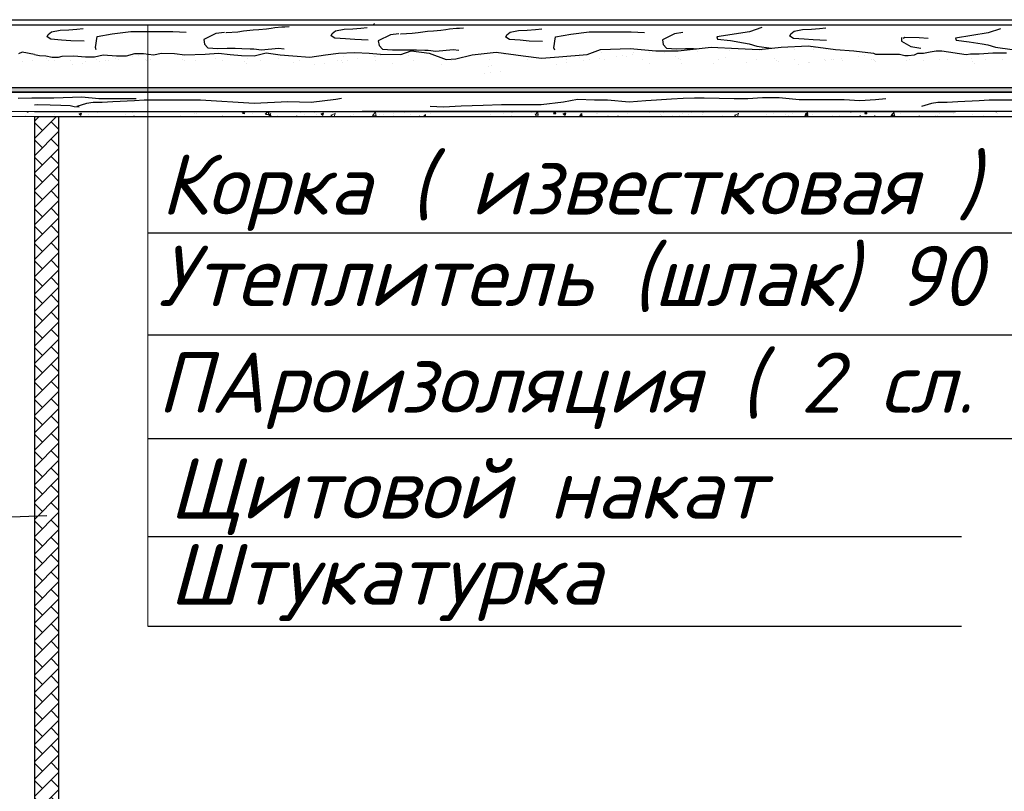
# Model space of a CAD drawing. Header units: millimetres. Extents: x 84778 to 227326, y -44398 to 146312.
# Tile 46 of 67: x 190610 to 194694, y 599 to 3800. Entities that reach past the tile are written whole.
import ezdxf

# ---------------------------------------------------------------- set-up
doc = ezdxf.new("R2010")
doc.units = ezdxf.units.MM
doc.header["$LTSCALE"] = 10
doc.layers.add('основной', color=7, linetype='Continuous', lineweight=30)
doc.layers.add('Тонкая', color=7, linetype='Continuous', lineweight=25)
doc.styles.add('Isocpeur', font='isocpeui.ttf')

msp = doc.modelspace()

# ---------------------------------------------------------------- hatches: boundary and pattern name
at = {"layer": 'Тонкая', "ltscale": 1000}
msp.add_hatch(color=256, dxfattribs=at).paths.add_polyline_path([(189424, 3498.6), (189454, 3518.6), (196948.6, 3518.6), (196948.6, 3498.6)])
h = msp.add_hatch(dxfattribs=at)
h.set_pattern_fill('AR-HBONE', color=256, scale=0.5, style=0)
h.paths.add_polyline_path([(190671.6, 3398.6), (190771.6, 3398.6), (190771.6, -2001.4), (190671.6, -2001.4)])

# ---------------------------------------------------------------- linework, layer by layer
at = {"lineweight": 20}
msp.add_line((191142, 3779), (191142, 1284.7), dxfattribs=at)
at = {"layer": 'основной', "ltscale": 50}
msp.add_line((190671.6, 3398.6), (190671.6, 1998.6), dxfattribs=at)
at = {"layer": 'основной', "linetype": 'Continuous', "ltscale": 1000}
msp.add_line((190671.6, 1998.6), (190671.6, -2221), dxfattribs=at)
at = {"layer": 'Тонкая', "ltscale": 50}
for p, q in [((189949.7, 3799.7), (197071.6, 3799.7)), ((190671.6, 3418.6), (194491.6, 3418.6)), ((190671.6, 3398.6), (197071.6, 3398.6)), ((190671.6, 3398.6), (195711.6, 3398.6)), ((190671.6, 3398.6), (195711.6, 3398.6)), ((190671.6, 3398.6), (197071.6, 3398.6)), ((190671.6, 3398.6), (194491.6, 3398.6)), ((190671.6, 3398.6), (194491.6, 3398.6)), ((190671.6, 3398.6), (197071.6, 3398.6)), ((197071.6, 3418.6), (192031, 3418.6))]:
    msp.add_line(p, q, dxfattribs=at)
at = {"layer": 'Тонкая', "linetype": 'Continuous', "ltscale": 1000}
for p, q in [((189844.7, 3779), (190905, 3779)), ((189844.7, 3779), (197071.6, 3779)), ((190777.4, 3755.9), (190814, 3757.8)), ((190814, 3757.8), (190847.6, 3760.7)), ((190847.6, 3760.7), (190873.6, 3762.6)), ((191539.1, 3753), (191577.9, 3757.7)), ((191577.9, 3757.7), (191602.5, 3758.6)), ((191602.5, 3758.6), (191633.7, 3762.4)), ((191633.7, 3762.4), (191653.6, 3764.3)), ((191653.6, 3764.3), (191668.8, 3767.1)), ((191668.8, 3767.1), (191698.1, 3770)), ((191698.1, 3770), (191710.4, 3770)), ((191710.4, 3770), (191727.5, 3771.9)), ((191920.7, 3753.6), (191955.4, 3760.3)), ((191955.4, 3760.3), (191991.9, 3762.2)), ((191991.9, 3762.2), (192025.6, 3765.1)), ((192025.6, 3765.1), (192051.6, 3767)), ((192357.6, 3756.7), (192377.5, 3758.5)), ((192377.5, 3758.5), (192392.6, 3761.4)), ((192392.6, 3761.4), (192421.9, 3764.2)), ((192421.9, 3764.2), (192434.2, 3764.2)), ((192434.2, 3764.2), (192451.3, 3766.1)), ((192715.7, 3756.5), (192749.4, 3759.4)), ((192749.4, 3759.4), (192775.4, 3761.3)), ((193687.8, 3766.7), (193636.8, 3749.4)), ((193822.5, 3752.3), (193857.1, 3759)), ((193857.1, 3759), (193893.7, 3760.9)), ((193893.7, 3760.9), (193927.4, 3763.8)), ((193927.4, 3763.8), (193953.3, 3765.7)), ((194677.6, 3762.2), (194626.6, 3744.9)), ((190724.5, 3728), (190728.4, 3738.6)), ((190739.9, 3718.4), (190724.5, 3728)), ((190728.4, 3738.6), (190742.8, 3749.2)), ((190784.2, 3715.5), (190739.9, 3718.4)), ((190742.8, 3749.2), (190777.4, 3755.9)), ((190924.5, 3684.8), (190931.4, 3730.1)), ((190931.4, 3730.1), (190994.1, 3740.5)), ((190994.1, 3740.5), (191070.7, 3750.9)), ((191070.7, 3750.9), (191129.8, 3750.9)), ((191129.8, 3750.9), (191192.5, 3750.9)), ((191192.5, 3750.9), (191244.7, 3750.9)), ((191244.7, 3750.9), (191300.4, 3747.4)), ((191424.1, 3742.6), (191373.9, 3718)), ((191373.9, 3718), (191376.8, 3698.1)), ((191459.1, 3747.3), (191424.1, 3742.6)), ((191465.2, 3747.3), (191467.1, 3747.3)), ((191467.1, 3747.3), (191514.5, 3749.2)), ((191514.5, 3749.2), (191539.1, 3753)), ((191902.5, 3732.4), (191906.3, 3743)), ((191917.8, 3722.8), (191902.5, 3732.4)), ((191906.3, 3743), (191920.7, 3753.6)), ((191962.1, 3720), (191917.8, 3722.8)), ((191999.6, 3717.1), (191962.1, 3720)), ((192055.4, 3715.1), (191999.6, 3717.1)), ((192147.9, 3736.8), (192097.7, 3712.2)), ((192182.9, 3741.6), (192147.9, 3736.8)), ((192189.1, 3741.5), (192191, 3741.5)), ((192191, 3741.5), (192238.3, 3743.4)), ((192238.3, 3743.4), (192262.9, 3747.2)), ((192262.9, 3747.2), (192301.7, 3751.9)), ((192301.7, 3751.9), (192326.3, 3752.9)), ((192326.3, 3752.9), (192357.6, 3756.7)), ((192626.3, 3726.7), (192630.1, 3737.3)), ((192641.7, 3717.1), (192626.3, 3726.7)), ((192630.1, 3737.3), (192644.6, 3747.8)), ((192685.9, 3714.2), (192641.7, 3717.1)), ((192644.6, 3747.8), (192679.2, 3754.6)), ((192679.2, 3754.6), (192715.7, 3756.5)), ((192826.2, 3683.5), (192833.2, 3728.7)), ((192833.2, 3728.7), (192895.9, 3739.2)), ((192895.9, 3739.2), (192972.4, 3749.6)), ((192972.4, 3749.6), (193031.6, 3749.6)), ((193031.6, 3749.6), (193094.3, 3749.6)), ((193094.3, 3749.6), (193146.5, 3749.6)), ((193146.5, 3749.6), (193202.2, 3746.1)), ((193325.9, 3741.3), (193275.7, 3716.7)), ((193275.7, 3716.7), (193278.5, 3696.8)), ((193360.9, 3746), (193325.9, 3741.3)), ((193636.8, 3749.4), (193502.2, 3728.2)), ((193502.2, 3728.2), (193504.1, 3719.6)), ((193504.1, 3719.6), (193558, 3712.9)), ((193804.2, 3731.1), (193808.1, 3741.7)), ((193819.6, 3721.5), (193804.2, 3731.1)), ((193808.1, 3741.7), (193822.5, 3752.3)), ((193863.9, 3718.6), (193819.6, 3721.5)), ((193901.4, 3715.7), (193863.9, 3718.6)), ((194267.9, 3726.4), (194267.9, 3711.3)), ((194274, 3723.3), (194281.5, 3727.9)), ((194281.5, 3727.9), (194340.5, 3726.4)), ((194340.5, 3726.4), (194378.2, 3723.3)), ((194626.6, 3744.9), (194491.9, 3723.8)), ((194491.9, 3723.8), (194493.8, 3715.1)), ((190821.7, 3712.6), (190784.2, 3715.5)), ((190877.5, 3710.7), (190821.7, 3712.6)), ((190927.9, 3674.4), (190924.5, 3684.8)), ((191376.8, 3698.1), (191391, 3683)), ((191391, 3683), (191432.6, 3680.2)), ((191432.6, 3680.2), (191470.5, 3681.1)), ((191470.5, 3681.1), (191503.6, 3681.1)), ((191503.6, 3681.1), (191532, 3680.2)), ((191532, 3680.2), (191566.1, 3679.2)), ((191566.1, 3679.2), (191581.2, 3679.2)), ((191581.2, 3679.2), (191612.5, 3675.4)), ((191612.5, 3675.4), (191683.9, 3682)), ((191683.9, 3682), (191707.6, 3679.2)), ((192097.7, 3712.2), (192100.6, 3692.4)), ((192100.6, 3692.4), (192114.8, 3677.2)), ((192114.8, 3677.2), (192156.4, 3674.4)), ((192336.3, 3669.7), (192407.7, 3676.3)), ((192407.7, 3676.3), (192431.4, 3673.4)), ((192723.4, 3711.3), (192685.9, 3714.2)), ((192779.2, 3709.4), (192723.4, 3711.3)), ((192829.7, 3673.1), (192826.2, 3683.5)), ((192963.5, 3655.5), (193019.6, 3675.8)), ((193019.6, 3675.8), (193142, 3680.9)), ((193142, 3680.9), (193249, 3670.8)), ((193278.5, 3696.8), (193292.7, 3681.7)), ((193292.7, 3681.7), (193334.4, 3678.8)), ((193334.4, 3678.8), (193372.2, 3679.8)), ((193340.8, 3670.8), (193478.4, 3686)), ((193372.2, 3679.8), (193405.4, 3679.8)), ((193405.4, 3679.8), (193418.3, 3679.4)), ((193478.4, 3686), (193590.6, 3680.9)), ((193494.2, 3683), (193494.2, 3683)), ((193558, 3712.9), (193611.8, 3704.2)), ((193590.6, 3680.9), (193677.3, 3675.8)), ((193611.8, 3704.2), (193635.9, 3699.4)), ((193635.9, 3699.4), (193667.6, 3689.8)), ((193667.6, 3689.8), (193727.7, 3681.5)), ((193677.3, 3675.8), (193769, 3686)), ((193769, 3686), (193881.2, 3691.1)), ((193881.2, 3691.1), (193993.3, 3675.8)), ((193894.4, 3685.4), (193894.4, 3685.4)), ((193957.2, 3713.8), (193901.4, 3715.7)), ((193903.8, 3676.8), (193903.8, 3676.8)), ((193906.8, 3684.5), (193906.8, 3684.5)), ((193955.3, 3676.8), (193955.3, 3676.8)), ((193993.3, 3675.8), (194069.8, 3670.8)), ((194267.9, 3711.3), (194305.7, 3688.6)), ((194305.7, 3688.6), (194348, 3681.1)), ((194493.8, 3715.1), (194547.7, 3708.4)), ((194547.7, 3708.4), (194601.6, 3699.8)), ((194601.6, 3699.8), (194625.6, 3695)), ((194625.6, 3695), (194657.4, 3685.4)), ((194657.4, 3685.4), (194726.6, 3675.7)), ((190620.1, 3665.4), (190605.2, 3658.1)), ((190671.6, 3655.6), (190620.1, 3665.4)), ((190671.6, 3655.6), (190692.8, 3651.5)), ((190692.8, 3651.5), (190718.7, 3649.8)), ((190718.7, 3649.8), (190744.8, 3644.3)), ((190722.2, 3639.9), (190722.2, 3639.9)), ((190722.2, 3639.9), (190722.2, 3639.9)), ((190744.8, 3644.3), (190770.9, 3644.3)), ((190770.9, 3644.3), (190786.3, 3648)), ((190770.9, 3644.3), (190770.9, 3644.3)), ((190786.3, 3648), (190834.8, 3649.8)), ((190834.8, 3649.8), (190883.2, 3646.1)), ((190883.2, 3646.1), (190920.5, 3646.1)), ((190920.5, 3646.1), (190955.9, 3653.6)), ((190928.4, 3635.4), (190928.4, 3635.4)), ((190928.4, 3635.4), (190928.4, 3635.4)), ((190955.9, 3653.6), (191011.8, 3649.8)), ((191008, 3637.3), (191008, 3637.3)), ((191011.8, 3649.8), (191052.7, 3649.8)), ((191052.7, 3649.8), (191088.1, 3659.1)), ((191077, 3646.4), (191077, 3646.4)), ((191088.1, 3659.1), (191123.5, 3659.1)), ((191103.4, 3649.8), (191103.4, 3649.8)), ((191123.5, 3659.1), (191164.5, 3653.6)), ((191154.4, 3634.7), (191154.4, 3634.7)), ((191164.5, 3653.6), (191198.1, 3661)), ((191198.1, 3661), (191252.1, 3659.1)), ((191252.1, 3659.1), (191294.9, 3653.6)), ((191294.9, 3653.6), (191379.4, 3657.3)), ((191379.4, 3657.3), (191435.3, 3661.1)), ((191421.5, 3639), (191421.5, 3639)), ((191435.3, 3661.1), (191483.7, 3655.5)), ((191483.7, 3655.5), (191530.3, 3651.7)), ((191530.3, 3651.7), (191582.5, 3649.9)), ((191554.5, 3640.7), (191554.5, 3640.7)), ((191582.5, 3649.9), (191632.8, 3662.9)), ((191632.8, 3662.9), (191690.5, 3653.6)), ((191684.5, 3640.1), (191684.5, 3640.1)), ((191690.5, 3653.6), (191742.7, 3649.9)), ((191742.7, 3649.9), (191813.5, 3644.3)), ((191813.5, 3644.3), (191878.7, 3653.6)), ((191821.7, 3645), (191821.7, 3645)), ((191878.7, 3653.6), (191932.7, 3661.1)), ((191932.7, 3661.1), (192000.5, 3663)), ((191954.7, 3646.7), (191954.7, 3646.7)), ((192000.5, 3663), (192060.1, 3661.1)), ((192012, 3637.9), (192012, 3637.9)), ((192060.1, 3661.1), (192106.7, 3657.4)), ((192081, 3647), (192081, 3647)), ((192084.6, 3646.1), (192084.6, 3646.1)), ((192106.7, 3657.4), (192190.5, 3655.5)), ((192107.4, 3650.5), (192107.4, 3650.5)), ((192112.9, 3657.2), (192112.9, 3657.2)), ((192148.7, 3655.9), (192148.7, 3655.9)), ((192156.4, 3674.4), (192194.3, 3675.3)), ((192190.5, 3655.5), (192233.3, 3670.4)), ((192194.3, 3675.3), (192227.4, 3675.3)), ((192221.8, 3651), (192221.8, 3651)), ((192227.4, 3675.3), (192255.8, 3674.4)), ((192233.3, 3670.4), (192307.9, 3661.1)), ((192244.2, 3668.5), (192244.2, 3668.5)), ((192255.8, 3674.4), (192289.9, 3673.5)), ((192289.9, 3673.5), (192305.1, 3673.5)), ((192305.1, 3673.5), (192336.3, 3669.7)), ((192307.9, 3661.1), (192378.6, 3635)), ((192378.6, 3635), (192419.6, 3636.9)), ((192419.6, 3636.9), (192486.7, 3653.7)), ((192484.7, 3652.1), (192484.7, 3652.1)), ((192486.7, 3653.7), (192537, 3659.2)), ((192522.4, 3650.9), (192522.4, 3650.9)), ((192537, 3659.2), (192586.3, 3665.7)), ((192586.3, 3665.7), (192698.4, 3650.4)), ((192621.9, 3657), (192621.9, 3657)), ((192698.4, 3650.4), (192774.9, 3640.2)), ((192774.9, 3640.2), (192846.3, 3645.3)), ((192846.3, 3645.3), (192963.5, 3655.5)), ((192932, 3644.7), (192932, 3644.7)), ((193016, 3638.6), (193016, 3638.6)), ((193022.1, 3663.1), (193022.1, 3663.1)), ((193085, 3647.7), (193085, 3647.7)), ((193111.5, 3651.1), (193111.5, 3651.1)), ((193128.9, 3648.8), (193128.9, 3648.8)), ((193152.8, 3656.6), (193152.8, 3656.6)), ((193155, 3664.8), (193155, 3664.8)), ((193221.8, 3665.7), (193221.8, 3665.7)), ((193248.2, 3669.1), (193248.2, 3669.1)), ((193249, 3670.8), (193340.8, 3670.8)), ((193285, 3664.1), (193285, 3664.1)), ((193332.2, 3647), (193332.2, 3647)), ((193341.5, 3638.5), (193341.5, 3638.5)), ((193422.2, 3669.1), (193422.2, 3669.1)), ((193538.4, 3642.5), (193538.4, 3642.5)), ((193555.2, 3670.8), (193555.2, 3670.8)), ((193667.5, 3634.8), (193667.5, 3634.8)), ((193685.1, 3670.1), (193685.1, 3670.1)), ((193741.7, 3640.8), (193741.7, 3640.8)), ((193822.3, 3675.1), (193822.3, 3675.1)), ((193825.7, 3635.1), (193825.7, 3635.1)), ((193948, 3636.3), (193948, 3636.3)), ((193983.9, 3635.4), (193983.9, 3635.4)), ((194020.1, 3639.2), (194020.1, 3639.2)), ((194069.8, 3670.8), (194151.4, 3660.6)), ((194089.1, 3648.3), (194089.1, 3648.3)), ((194115.5, 3651.8), (194115.5, 3651.8)), ((194142.1, 3635.7), (194142.1, 3635.7)), ((194151.4, 3660.6), (194160.2, 3656.7)), ((194156.8, 3657.2), (194156.8, 3657.2)), ((194160.2, 3656.7), (194173.2, 3656.7)), ((194173.2, 3656.7), (194197.5, 3656.7)), ((194197.5, 3656.7), (194222.7, 3656.7)), ((194222.7, 3656.7), (194259.1, 3656.7)), ((194259.1, 3656.7), (194281.6, 3651)), ((194281.6, 3651), (194295.6, 3651)), ((194295.6, 3651), (194321.7, 3653.8)), ((194300.3, 3636), (194300.3, 3636)), ((194321.7, 3653.8), (194335.7, 3660.3)), ((194335.7, 3660.3), (194359.1, 3661.2)), ((194359.1, 3661.2), (194387.1, 3666.8)), ((194387.1, 3666.8), (194411.3, 3670.6)), ((194411.3, 3670.6), (194434.7, 3670.6)), ((194424.1, 3635.2), (194424.1, 3635.2)), ((194434.7, 3670.6), (194535.5, 3654.7)), ((194458.5, 3636.2), (194458.5, 3636.2)), ((194535.5, 3654.7), (194553.4, 3658.3)), ((194553.4, 3658.3), (194589.1, 3658.3)), ((194557.1, 3636.9), (194557.1, 3636.9)), ((194589.1, 3658.3), (194646.3, 3661.9)), ((194616.7, 3636.5), (194616.7, 3636.5)), ((194646.3, 3661.9), (194657, 3661.9)), ((194657, 3661.9), (194703.5, 3661.9)), ((194687, 3636.2), (194687, 3636.2)), ((190621.3, 3627), (190621.3, 3627)), ((190661.7, 3629.3), (190661.7, 3629.3)), ((190731.5, 3631.3), (190731.5, 3631.3)), ((190731.5, 3631.3), (190731.5, 3631.3)), ((190754.3, 3628.7), (190754.3, 3628.7)), ((190819.9, 3629.6), (190819.9, 3629.6)), ((190819.9, 3629.6), (190819.9, 3629.6)), ((190829.9, 3613.8), (190829.9, 3613.8)), ((190871.2, 3619.3), (190871.2, 3619.3)), ((190884.2, 3628), (190884.2, 3628)), ((190884.2, 3628), (190884.2, 3628)), ((190940.2, 3628.4), (190940.2, 3628.4)), ((190966.7, 3631.8), (190966.7, 3631.8)), ((190978.1, 3629.9), (190978.1, 3629.9)), ((190978.1, 3629.9), (190978.1, 3629.9)), ((191021.4, 3633), (191021.4, 3633)), ((191021.4, 3633), (191021.4, 3633)), ((191131.7, 3633.6), (191131.7, 3633.6)), ((191131.7, 3633.6), (191131.7, 3633.6)), ((191136.3, 3630.2), (191136.3, 3630.2)), ((191136.3, 3630.2), (191136.3, 3630.2)), ((191141.1, 3625.1), (191141.1, 3625.1)), ((191141.1, 3625.1), (191141.1, 3625.1)), ((191284.3, 3634), (191284.3, 3634)), ((191294.5, 3630.5), (191294.5, 3630.5)), ((191338, 3629.2), (191338, 3629.2)), ((191452.7, 3630.8), (191452.7, 3630.8)), ((191541.3, 3627.4), (191541.3, 3627.4)), ((191550.6, 3618.8), (191550.6, 3618.8)), ((191610.9, 3631.1), (191610.9, 3631.1)), ((191747.5, 3622.9), (191747.5, 3622.9)), ((191769.1, 3631.4), (191769.1, 3631.4)), ((191834, 3614.5), (191834, 3614.5)), ((191875.3, 3619.9), (191875.3, 3619.9)), ((191927.3, 3631.6), (191927.3, 3631.6)), ((191944.3, 3629), (191944.3, 3629)), ((191950.8, 3621.2), (191950.8, 3621.2)), ((191970.7, 3632.5), (191970.7, 3632.5)), ((192085.5, 3631.9), (192085.5, 3631.9)), ((192157.1, 3616.7), (192157.1, 3616.7)), ((192243.7, 3632.2), (192243.7, 3632.2)), ((192360.4, 3614.9), (192360.4, 3614.9)), ((192401.9, 3632.5), (192401.9, 3632.5)), ((192556.4, 3606.8), (192556.4, 3606.8)), ((192560.1, 3632.8), (192560.1, 3632.8)), ((192566.6, 3610.4), (192566.6, 3610.4)), ((192718.3, 3633.1), (192718.3, 3633.1)), ((192838, 3615.1), (192838, 3615.1)), ((192876.5, 3633.4), (192876.5, 3633.4)), ((192879.3, 3620.6), (192879.3, 3620.6)), ((192948.3, 3629.7), (192948.3, 3629.7)), ((192974.7, 3633.1), (192974.7, 3633.1)), ((193034.7, 3633.7), (193034.7, 3633.7)), ((193192.9, 3633.9), (193192.9, 3633.9)), ((193223.7, 3617.1), (193223.7, 3617.1)), ((193351.1, 3634.2), (193351.1, 3634.2)), ((193356.7, 3618.8), (193356.7, 3618.8)), ((193486.7, 3618.2), (193486.7, 3618.2)), ((193509.3, 3634.5), (193509.3, 3634.5)), ((193623.9, 3623.1), (193623.9, 3623.1)), ((193751.1, 3632.2), (193751.1, 3632.2)), ((193756.8, 3624.8), (193756.8, 3624.8)), ((193842, 3615.8), (193842, 3615.8)), ((193883.3, 3621.2), (193883.3, 3621.2)), ((193886.8, 3624.2), (193886.8, 3624.2)), ((193952.3, 3630.3), (193952.3, 3630.3)), ((193978.8, 3633.8), (193978.8, 3633.8)), ((194024, 3629.2), (194024, 3629.2)), ((194151.2, 3634.6), (194151.2, 3634.6)), ((194157, 3630.9), (194157, 3630.9)), ((194160.6, 3626), (194160.6, 3626)), ((194286.9, 3630.2), (194286.9, 3630.2)), ((194357.5, 3630.1), (194357.5, 3630.1)), ((194560.8, 3628.3), (194560.8, 3628.3)), ((194570.1, 3619.7), (194570.1, 3619.7)), ((192538.1, 3575.7), (192538.1, 3575.7)), ((192564.5, 3579.1), (192564.5, 3579.1)), ((192605.8, 3584.6), (192605.8, 3584.6)), ((189454, 3518.6), (196948.6, 3518.6)), ((189424, 3498.6), (196948.6, 3498.6)), ((190604, 3474.4), (190660.4, 3476.1)), ((190660.4, 3476.1), (190708, 3476.1)), ((190708, 3476.1), (190752.1, 3476.1)), ((190752.1, 3476.1), (190867.4, 3479.6)), ((190867.4, 3479.6), (190938, 3472.6)), ((190938, 3472.6), (191022.6, 3472.6)), ((191022.6, 3472.6), (191093.2, 3472.6)), ((191945.2, 3472.7), (191921.3, 3469.3)), ((193251.8, 3467.3), (193313.9, 3471.7)), ((194381.6, 3498.6), (193261.6, 3498.6)), ((193313.9, 3471.7), (193362.6, 3473.9)), ((193362.6, 3473.9), (193409.2, 3476.1)), ((193409.2, 3476.1), (193449.1, 3476.1)), ((193449.1, 3476.1), (193573.8, 3472.9)), ((193573.8, 3472.9), (193630.2, 3472.9)), ((193630.2, 3472.9), (193690.9, 3477.2)), ((193690.9, 3477.2), (193760.4, 3477.2)), ((193760.4, 3477.2), (193842.8, 3468.5)), ((194159.5, 3468.5), (194202.9, 3472.9)), ((190671.6, 3447.1), (190684.6, 3447.5)), ((190684.6, 3447.5), (190737.2, 3446.3)), ((190737.2, 3446.3), (190781, 3445)), ((190781, 3445), (190819.7, 3443.8)), ((190819.7, 3443.8), (190836, 3440)), ((190836, 3440), (190857.3, 3438.8)), ((190887.5, 3452.2), (190846.6, 3439.4)), ((190914.9, 3455.6), (190887.5, 3452.2)), ((190952.5, 3455.6), (190914.9, 3455.6)), ((190997, 3459), (190952.5, 3455.6)), ((191086, 3462.5), (190997, 3459)), ((191127.1, 3465.9), (191086, 3462.5)), ((191315.4, 3465.9), (191127.1, 3465.9)), ((191359.9, 3465.9), (191315.4, 3465.9)), ((191582.4, 3452.2), (191359.9, 3465.9)), ((191722.7, 3459), (191582.4, 3452.2)), ((191818.6, 3455.6), (191722.7, 3459)), ((191921.3, 3469.3), (191818.6, 3455.6)), ((192312.9, 3440.6), (192368.4, 3438.4)), ((192368.4, 3438.4), (192441.6, 3442.9)), ((192441.6, 3442.9), (192532.5, 3445.1)), ((192532.5, 3445.1), (192607.9, 3447.3)), ((192607.9, 3447.3), (192772.7, 3447.3)), ((192772.7, 3447.3), (192865.9, 3458.4)), ((192865.9, 3458.4), (192923.5, 3469.5)), ((192923.5, 3469.5), (192994.5, 3467.3)), ((192994.5, 3467.3), (193047.7, 3467.3)), ((193047.7, 3467.3), (193138.7, 3458.4)), ((193138.7, 3458.4), (193207.4, 3465)), ((193207.4, 3465), (193251.8, 3467.3)), ((193842.8, 3468.5), (193907.9, 3468.5)), ((193907.9, 3468.5), (193955.6, 3468.5)), ((193955.6, 3468.5), (194029.4, 3468.5)), ((194029.4, 3468.5), (194094.5, 3464.2)), ((194094.5, 3464.2), (194159.5, 3468.5)), ((194391.4, 3452.2), (194350.5, 3439.4)), ((194418.8, 3455.6), (194391.4, 3452.2)), ((194456.4, 3455.6), (194418.8, 3455.6)), ((194500.9, 3459), (194456.4, 3455.6)), ((194589.9, 3462.5), (194500.9, 3459)), ((194631, 3465.9), (194589.9, 3462.5)), ((194819.3, 3465.9), (194631, 3465.9)), ((190635.9, 3400.7), (190635.9, 3400.7)), ((190640.7, 3418.6), (190644.7, 3415.9)), ((190644.7, 3415.9), (190645.6, 3418.6)), ((190685.6, 3398.6), (190685.5, 3398.6)), ((190724.8, 3415.9), (190724.8, 3415.9)), ((190752.8, 3407.1), (190752.8, 3407.1)), ((190831.9, 3418.6), (190831.9, 3418.6)), ((190856.2, 3408.8), (190863.8, 3403.7)), ((190856.5, 3408.6), (190867.2, 3412.7)), ((190863.7, 3403.7), (190866.8, 3412.9)), ((190896.4, 3408), (190896.4, 3408)), ((190934.6, 3413), (190934.6, 3413)), ((191049.6, 3408.4), (191049.6, 3408.4)), ((191064.5, 3399.7), (191064.5, 3399.7)), ((191081.2, 3398.6), (191086.2, 3400.5)), ((191085.1, 3398.6), (191085.8, 3400.7)), ((191142.7, 3410.5), (191142.7, 3410.5)), ((191278.7, 3403.5), (191278.7, 3403.5)), ((191336.4, 3411.1), (191336.4, 3411.1)), ((191452.2, 3401.4), (191452.2, 3401.4)), ((191531.4, 3412.8), (191531.4, 3412.8)), ((191534.1, 3411.4), (191543.2, 3410.6)), ((191534.6, 3411.4), (191540.7, 3418.6)), ((191542.8, 3409.7), (191541.1, 3418.6)), ((191576.6, 3409), (191576.6, 3409)), ((191629.3, 3408.5), (191639, 3418.6)), ((191629.3, 3408.3), (191642.9, 3406.2)), ((191642.9, 3406.5), (191641.5, 3418.6)), ((191643.4, 3401.9), (191652.5, 3401.1)), ((191643.9, 3401.8), (191651.2, 3410.5)), ((191645.3, 3418.6), (191648.9, 3416.2)), ((191648.8, 3416.3), (191649.6, 3418.6)), ((191652.1, 3400.1), (191650.3, 3409.7)), ((191680.6, 3401.5), (191680.6, 3401.5)), ((191752.6, 3417.7), (191752.6, 3417.7)), ((191758.5, 3398.6), (191760.5, 3401)), ((191759.9, 3398.6), (191759.6, 3400.1)), ((191776.8, 3414.2), (191776.8, 3414.2)), ((191790.9, 3406), (191790.9, 3406)), ((191834, 3414.3), (191834, 3414.3)), ((191842.2, 3404.7), (191842.2, 3404.7)), ((191860.3, 3409.1), (191867.9, 3404)), ((191860.6, 3409), (191871.3, 3413.1)), ((191867.8, 3404.1), (191870.9, 3413.3)), ((191915.4, 3410.8), (191915.4, 3410.8)), ((191919.1, 3414.5), (191919.1, 3414.5)), ((191996.7, 3407.4), (191996.7, 3407.4)), ((192078.1, 3403.9), (192078.1, 3403.9)), ((192084.5, 3398.6), (192090.3, 3400.8)), ((192089.1, 3398.6), (192090, 3401.1)), ((192121, 3404.7), (192121, 3404.7)), ((192159.1, 3409.7), (192159.1, 3409.7)), ((192159.4, 3400.5), (192159.4, 3400.5)), ((192204.6, 3413.7), (192204.6, 3413.7)), ((192216.9, 3417.3), (192216.9, 3417.3)), ((192230.8, 3407.1), (192230.8, 3407.1)), ((192309.1, 3417.8), (192309.1, 3417.8)), ((192503.3, 3400.2), (192503.3, 3400.2)), ((192541.6, 3399), (192541.6, 3399)), ((192561, 3407.8), (192561, 3407.8)), ((192618.6, 3408.8), (192618.6, 3408.8)), ((192642.7, 3399.1), (192642.7, 3399.1)), ((192649.9, 3418.6), (192653, 3416.5)), ((192652.9, 3416.6), (192653.6, 3418.6)), ((192731.6, 3414.3), (192731.6, 3414.3)), ((192747.7, 3405.6), (192759.5, 3418)), ((192747.7, 3405.4), (192761.2, 3403.3)), ((192761.2, 3403.6), (192759.6, 3418.1)), ((192824.6, 3411.3), (192833.7, 3410.5)), ((192825.2, 3411.2), (192831.3, 3418.6)), ((192833.3, 3409.5), (192831.7, 3418.6)), ((192864.4, 3409.4), (192872, 3404.3)), ((192864.7, 3409.3), (192875.4, 3413.4)), ((192872, 3404.4), (192875.1, 3413.6)), ((192930.3, 3401.4), (192930.3, 3401.4)), ((192933.9, 3401.7), (192943.1, 3400.9)), ((192934.5, 3401.7), (192941.8, 3410.4)), ((192942.6, 3400), (192940.9, 3409.5)), ((192945.8, 3411.4), (192945.8, 3411.4)), ((193001.4, 3410.9), (193001.4, 3410.9)), ((193008.5, 3412.1), (193008.5, 3412.1)), ((193039.5, 3415.9), (193039.5, 3415.9)), ((193049.2, 3398.6), (193051.1, 3400.9)), ((193050.4, 3398.6), (193050.2, 3400)), ((193087.7, 3398.6), (193094.4, 3401.2)), ((193093.1, 3398.6), (193094.1, 3401.4)), ((193198.1, 3416.3), (193198.1, 3416.3)), ((193270.7, 3403.8), (193270.7, 3403.8)), ((193279.5, 3412.8), (193279.5, 3412.8)), ((193318, 3403.1), (193318, 3403.1)), ((193345.5, 3401.4), (193345.5, 3401.4)), ((193360.8, 3409.4), (193360.8, 3409.4)), ((193383.7, 3406.4), (193383.7, 3406.4)), ((193397.2, 3414.5), (193397.2, 3414.5)), ((193441.4, 3414), (193441.4, 3414)), ((193442.2, 3405.9), (193442.2, 3405.9)), ((193523.5, 3402.5), (193523.5, 3402.5)), ((193604.9, 3399.1), (193604.9, 3399.1)), ((193654.1, 3416.1), (193654.1, 3416.1)), ((193654.5, 3418.6), (193657.1, 3416.9)), ((193657.1, 3416.9), (193657.6, 3418.6)), ((193707.9, 3406.4), (193707.9, 3406.4)), ((193735.5, 3412.7), (193735.5, 3412.7)), ((193784.9, 3416.1), (193784.9, 3416.1)), ((193785.6, 3404.5), (193785.6, 3404.5)), ((193797.6, 3404.4), (193797.6, 3404.4)), ((193816.8, 3409.2), (193816.8, 3409.2)), ((193866, 3402.7), (193877.9, 3415.1)), ((193866, 3402.5), (193879.5, 3400.4)), ((193868.6, 3409.8), (193876.1, 3404.7)), ((193868.9, 3409.6), (193879.5, 3413.7)), ((193876.1, 3404.7), (193879.2, 3413.9)), ((193879.6, 3400.7), (193877.9, 3415.2)), ((193881.8, 3417.2), (193881.8, 3417.2)), ((193898.2, 3405.8), (193898.2, 3405.8)), ((193979.5, 3402.4), (193979.5, 3402.4)), ((194011.9, 3401.5), (194011.9, 3401.5)), ((194060.9, 3398.9), (194060.9, 3398.9)), ((194091, 3398.6), (194098.5, 3401.5)), ((194096.6, 3408.8), (194096.6, 3408.8)), ((194097.1, 3398.6), (194098.2, 3401.7)), ((194100.8, 3416.7), (194100.8, 3416.7)), ((194115.2, 3411.2), (194124.3, 3410.4)), ((194115.7, 3411.1), (194122, 3418.6)), ((194123.9, 3409.4), (194122.2, 3418.6)), ((194224.5, 3401.6), (194233.6, 3400.8)), ((194225, 3401.5), (194232.4, 3410.3)), ((194225.9, 3407.7), (194225.9, 3407.7)), ((194233.2, 3399.8), (194231.5, 3409.4)), ((194264.1, 3412.7), (194264.1, 3412.7)), ((194339.9, 3398.6), (194341.7, 3400.7)), ((194341, 3398.6), (194340.8, 3399.8)), ((194407.4, 3400.7), (194407.4, 3400.7)), ((194425.6, 3409.1), (194425.6, 3409.1)), ((194484.3, 3410.4), (194484.3, 3410.4)), ((194608.2, 3403.2), (194608.2, 3403.2)), ((194659.1, 3418.6), (194661.2, 3417.2)), ((194661.2, 3417.3), (194661.6, 3418.6)), ((194666, 3410.8), (194666, 3410.8))]:
    msp.add_line(p, q, dxfattribs=at)
at = {"layer": 'Тонкая', "linetype": 'Continuous', "lineweight": 0, "ltscale": 1000}
for p, q in [((189351.6, 3418.6), (197071.6, 3418.6)), ((197071.6, 3398.6), (189351.6, 3398.6)), ((190935.4, 3415.8), (190935.4, 3415.8)), ((191080.1, 3414.8), (191080.1, 3414.8)), ((191343.2, 3411.9), (191343.2, 3411.9)), ((191453.4, 3402.3), (191453.4, 3402.3)), ((191544.1, 3418.6), (191548.4, 3415.7)), ((191548.3, 3415.8), (191549.3, 3418.6)), ((191581.7, 3418.6), (191581.7, 3418.6)), ((191891.4, 3417.7), (191906.6, 3416.4)), ((191891.9, 3417.7), (191892.7, 3418.6)), ((191900.8, 3403.9), (191908.6, 3398.6)), ((191901.1, 3403.7), (191918.9, 3410.6)), ((191906.2, 3415.5), (191905.6, 3418.6)), ((191914.4, 3398.6), (191918.5, 3410.8)), ((191958.4, 3415.8), (191958.4, 3415.8)), ((191980.4, 3404.4), (191980.4, 3404.4)), ((192073.6, 3401.8), (192088.7, 3400.5)), ((192074.1, 3401.7), (192086.3, 3416.3)), ((192076.6, 3417.1), (192076.6, 3417.1)), ((192088.3, 3399.5), (192085.4, 3415.4)), ((192101.1, 3406.2), (192101.1, 3406.2)), ((192267, 3398.6), (192268.5, 3400.4)), ((192267.7, 3398.6), (192267.6, 3399.5)), ((192285.5, 3398.6), (192293, 3406.4)), ((192293.9, 3398.6), (192293, 3406.5)), ((192315.5, 3410.9), (192315.5, 3410.9)), ((192650.2, 3401.2), (192650.2, 3401.2)), ((192747.4, 3409), (192747.4, 3409)), ((192997.2, 3416.9), (192997.2, 3416.9)), ((193132.8, 3411.2), (193132.8, 3411.2)), ((193218.5, 3418.6), (193221.9, 3416.3)), ((193221.9, 3416.3), (193222.6, 3418.6)), ((193268.4, 3405.5), (193268.4, 3405.5)), ((193384.1, 3406.5), (193384.1, 3406.5)), ((193397.3, 3414.6), (193397.3, 3414.6)), ((193404, 3399.7), (193404, 3399.7)), ((193447.7, 3414.9), (193447.7, 3414.9)), ((193574.3, 3404.4), (193583, 3398.6)), ((193574.6, 3404.3), (193592.4, 3411.1)), ((193587.8, 3398.6), (193592.1, 3411.4)), ((193735.2, 3399.3), (193735.2, 3399.3)), ((193913.1, 3399.5), (193913.1, 3399.5)), ((194021.3, 3399), (194021.3, 3399)), ((194042.3, 3417.5), (194057.5, 3416.2)), ((194042.9, 3417.5), (194043.8, 3418.6)), ((194045, 3418.5), (194045, 3418.5)), ((194057.1, 3415.2), (194056.5, 3418.6)), ((194117.5, 3411.7), (194117.5, 3411.7)), ((194154, 3398.6), (194156.9, 3401.6)), ((194157.2, 3398.6), (194156.9, 3401.7)), ((194224.5, 3401.6), (194239.7, 3400.3)), ((194225, 3401.5), (194237.3, 3416.1)), ((194239.3, 3399.3), (194236.4, 3415.2)), ((194418.2, 3398.6), (194419.5, 3400.2)), ((194418.7, 3398.6), (194418.5, 3399.3)), ((194563, 3405), (194563, 3405))]:
    msp.add_line(p, q, dxfattribs=at)
at = {"layer": 'Тонкая'}
for p, q in [((191142, 2915.5), (195199.5, 2915.5)), ((191142, 2492.2), (195837.7, 2492.2)), ((191142, 2062.6), (195943.3, 2062.6)), ((191142, 1655.7), (194515.8, 1655.7)), ((191142, 1284.7), (194515.8, 1284.7))]:
    msp.add_line(p, q, dxfattribs=at)
at = {"layer": 'Тонкая', "ltscale": 1000}
for points in [[(189424, 3498.6), (189454, 3518.6), (196948.6, 3518.6), (196948.6, 3498.6), (189424, 3498.6), (189454, 3518.6)], [(190771.6, 3398.6), (190771.6, -2001.4)], [(188977.9, 1677.7), (190722.8, 1742.7)]]:
    msp.add_lwpolyline(points, dxfattribs=at)
at = {"layer": 'Тонкая', "linetype": 'Continuous', "ltscale": 1000}
msp.add_arc((192025, 3844.1), 82.5, 307.8194, 313.3351, dxfattribs=at)

# ---------------------------------------------------------------- texts
at = {"layer": 'Тонкая', "style": 'Isocpeur'}
for s, p in [('Корка ( известковая ) 10', (191194.8, 2991.3)), ('Утеплитель (шлак) 90', (191183.1, 2611.8)), ('ПАроизоляция ( 2 сл. руб) 10', (191180.5, 2169.3)), ('Щитовой накат', (191230.7, 1730.2)), ('Штукатурка', (191230.7, 1373.3))]:
    msp.add_text(s, height=250, dxfattribs=at).set_placement(p)

doc.saveas('drawing.dxf')
